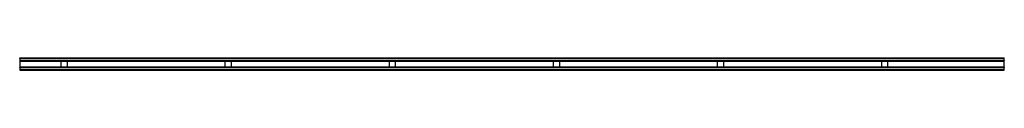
# Model space of a CAD drawing. Header units: millimetres. Extents: x 0 to 3000, y -19 to 19.
import ezdxf

# ---------------------------------------------------------------- set-up
doc = ezdxf.new("R2010")
doc.units = ezdxf.units.MM
doc.header["$LTSCALE"] = 10
doc.linetypes.add('ALLCAD_Strich', pattern=[0.2, 0.15, -0.05])
doc.layers.add('BESCH_KONT_sich_schn_grun_2d', color=10, linetype='Continuous')

msp = doc.modelspace()

# ---------------------------------------------------------------- linework, layer by layer
at = {"layer": 'BESCH_KONT_sich_schn_grun_2d', "linetype": 'ALLCAD_Strich'}
for p, q in [((0, 19), (3000, 19)), ((0, 17), (0, 19)), ((0, 17), (0, 11)), ((0, 17), (3000, 17)), ((0, 11), (0, 11)), ((0, 11), (0, 11)), ((0, 11), (0, 11)), ((0, 11), (0, 11)), ((0, 11), (0, 11)), ((0, 11), (0, 11)), ((0, 11), (0, 11)), ((0, 11), (0, 11)), ((0, 11), (0, 11)), ((0, 11), (0, 11)), ((0, 11), (0, 11)), ((0, 11), (0, 11)), ((0, 11), (0, 11)), ((0, 11), (0, 11)), ((0, 11), (0, 11)), ((0, 11), (0, 11)), ((0, 11), (0, 11)), ((0, 11), (0, 11)), ((0, 11), (0, 11)), ((0, 11), (0, 11)), ((0, 11), (0, 11)), ((0, 11), (0, 11)), ((0, 11), (0, 11)), ((0, 11), (0, 11)), ((0, 11), (0, 11)), ((0, 11), (3000, 11)), ((0, 11), (0, 9)), ((0, 9), (0, -9)), ((0, 9), (3000, 9)), ((126.5, -9), (126.5, 9)), ((144.5, 9), (144.5, -9)), ((626.5, -9), (626.5, 9)), ((644.5, 9), (644.5, -9)), ((1126.5, -9), (1126.5, 9)), ((1144.5, 9), (1144.5, -9)), ((1626.5, -9), (1626.5, 9)), ((1644.5, 9), (1644.5, -9)), ((2126.5, -9), (2126.5, 9)), ((2144.5, 9), (2144.5, -9)), ((2626.5, -9), (2626.5, 9)), ((2644.5, 9), (2644.5, -9)), ((3000, 17), (3000, 19)), ((3000, 11), (3000, 17)), ((3000, 11), (3000, 9)), ((3000, -9), (3000, 9)), ((0, -9), (3000, -9)), ((0, -11), (0, -9)), ((0, -11), (0, -17)), ((0, -11), (3000, -11)), ((0, -17), (3000, -17)), ((0, -17), (0, -19)), ((0, -19), (3000, -19)), ((3000, -9), (3000, -11)), ((3000, -17), (3000, -11)), ((3000, -19), (3000, -17))]:
    msp.add_line(p, q, dxfattribs=at)
for radius, start, end in [(0.00093, 0, 90), (0.00093, 270, 0), (0.00217, 270, 0), (0.00217, 360, 90), (0.00116, 0, 90), (0.00116, 270, 360), (0.00271, 270, 0), (0.00271, 0, 90), (0.00116, 180, 270), (0.00116, 90, 180), (0.00271, 90, 180), (0.00271, 180, 270), (0.00116, 0, 90), (0.00116, 270, 360), (0.00271, 270, 0), (0.00271, 0, 90), (0.00116, 180, 270), (0.00116, 90, 180), (0.00271, 90, 180), (0.00271, 180, 270)]:
    msp.add_arc((0, 11), radius, start, end, dxfattribs=at)

doc.saveas('drawing.dxf')
